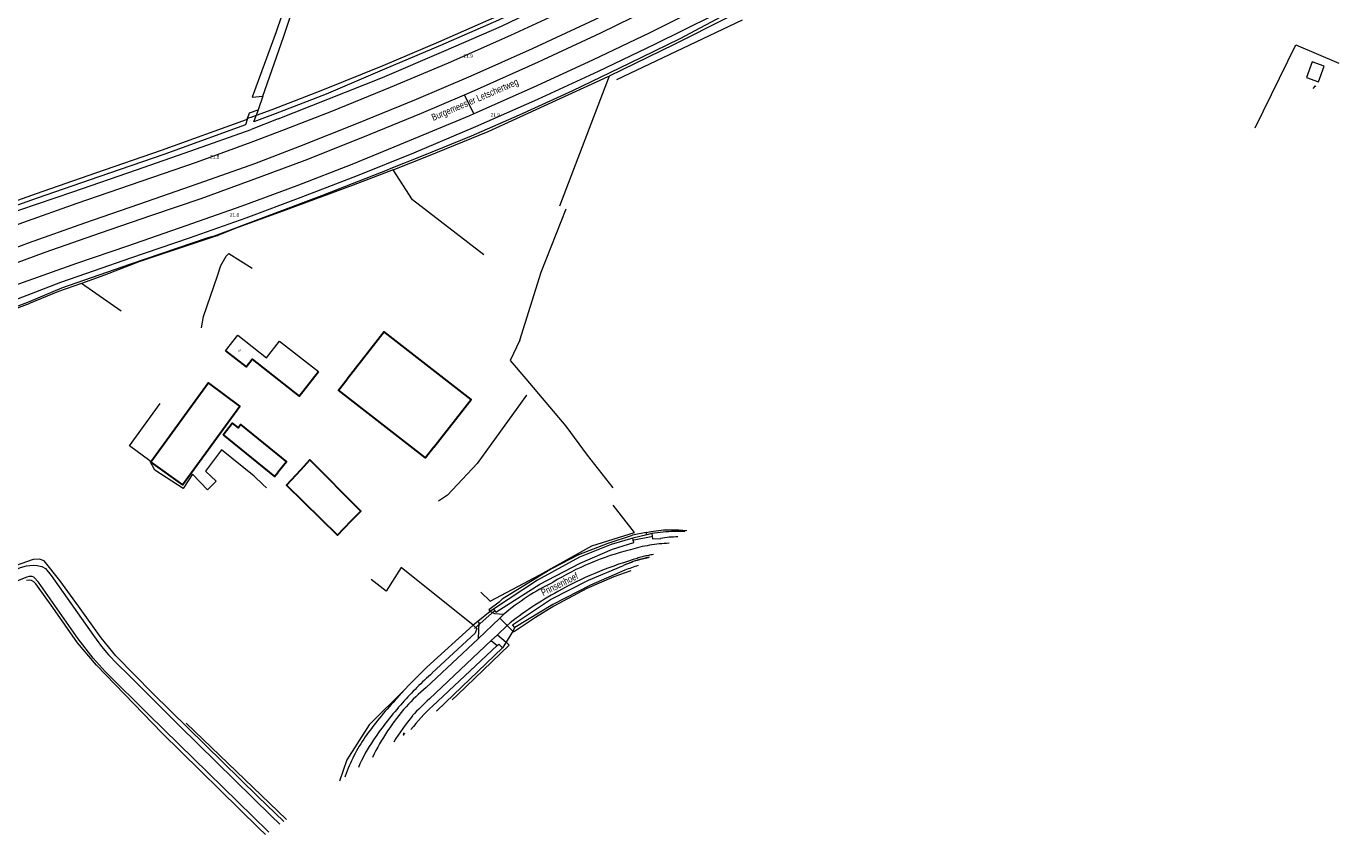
# Model space of a CAD drawing. Header units: metres. Extents: x 120324 to 133000, y 395500 to 402438.
# Tile 17 of 95: x 125261 to 125741, y 397004 to 397299. Entities that reach past the tile are written whole.
import ezdxf

# ---------------------------------------------------------------- set-up
doc = ezdxf.new("R2010")
doc.units = ezdxf.units.M
doc.linetypes.add('DGN2', pattern=[101.410184, 50.705092, -50.705092])
doc.linetypes.add('DGN3', pattern=[152.115276, 101.410184, -50.705092])
for name, color, linetype, lineweight, true_color in [('gg-afsc-draadraster', 7, 'DGN2', 0, 0x96ff00), ('gg-afsc-erfafscheiding', 7, 'Continuous', 0, 0x00ff32), ('gg-knt-bronhoudergrens', 7, 'DGN2', 0, 0xffaad2), ('gg-kntw-bovenkant insteek waterloop', 7, 'Continuous', 0, 0xa0a0ff), ('gg-kntw-waterlijn', 7, 'Continuous', 0, 0xaaebff), ('gg-kwrk-duiker nz buis', 7, 'DGN2', 0, 0x969696), ('gt-grn-groengrens', 7, 'Continuous', 0, 0x96c800), ('gt-grn-weggrens', 7, 'Continuous', 0, 0x787878), ('gx-grn-maaiveld', 7, 'Continuous', 0, 0xb88d57)]:
    doc.layers.add(name, color=color, linetype=linetype, lineweight=lineweight, true_color=true_color)
for name, color, linetype, lineweight in [('gg-anno-huisnummerreeks BGT', 7, 'Continuous', 13), ('gg-anno-openbare ruimte label', 7, 'Continuous', 13), ('gg-bbg-bijgebouw', 1, 'Continuous', 30), ('gg-bbg-gedigitaliseerde bebouwing', 1, 'Continuous', 0), ('gg-bbg-gedigitaliseerde bijgebouw', 1, 'Continuous', 0), ('gg-bbg-hoofdgebouw', 1, 'Continuous', 30), ('gg-knt-onverhard', 7, 'DGN3', 0), ('gg-knt-verharding', 7, 'Continuous', 0), ('gt-anno-nummer hm paal', 7, 'Continuous', 0), ('gt-symb-groenvak', 3, 'Continuous', 0)]:
    doc.layers.add(name, color=color, linetype=linetype, lineweight=lineweight)
doc.styles.add('StyleArial', font='arial.ttf')

msp = doc.modelspace()

# ---------------------------------------------------------------- linework, layer by layer
at = {"layer": 'gg-afsc-draadraster', "flags": 128}
for points in [[(125440.56, 397184.6), (125448.31, 397209.35), (125474.43, 397275.35), (125475.5, 397279.33), (125525.61, 397303.11), (125523.96, 397306.15)], [(125708.4, 397261.88), (125723.17, 397292.15), (125741.36, 397284.42)], [(125473.1, 397280.78), (125444.02, 397204.7), (125436.98, 397208.32), (125401.51, 397235.66), (125394.47, 397246.59)], [(125440.56, 397184.6), (125436.99, 397177.19), (125442.76, 397170.41)], [(125442.76, 397170.41), (125457.33, 397153.19), (125465.04, 397142.66), (125483.16, 397119.64), (125486.58, 397114.52)], [(125447.86, 397099.03), (125466.73, 397109.58), (125482.38, 397114.48), (125442.98, 397164.48), (125425.04, 397139.58), (125414.2, 397128.08), (125399.51, 397117.97), (125429.8, 397089.42), (125447.86, 397099.03)], [(125423.59, 397080.71), (125397.39, 397101.73), (125391.82, 397093.12), (125370.45, 397110), (125346.89, 397131.96), (125343.73, 397135.01), (125331.88, 397144.59), (125326.08, 397136.86), (125329.92, 397133.22), (125326.82, 397129.99), (125321.3, 397135.77)], [(125486.58, 397114.52), (125488.45, 397114.88), (125492.91, 397115.39), (125498.5, 397115.41), (125501.43, 397115.25)], [(125452.5, 397101.5), (125462.1, 397106.4), (125472.73, 397110.55), (125481.54, 397113.5)]]:
    msp.add_lwpolyline(points, dxfattribs=at)
at = {"layer": 'gg-afsc-erfafscheiding', "flags": 128}
for points in [[(125523.96, 397306.15), (125515.8, 397301.9), (125496.77, 397292.32), (125473.1, 397280.78)], [(125394.47, 397246.59), (125407.34, 397251.7), (125429.07, 397260.62), (125472.72, 397280.6), (125473.1, 397280.78)], [(125394.47, 397246.59), (125379.86, 397240.99), (125354.19, 397231.61), (125336.9, 397225.2), (125330.55, 397222.67)], [(125330.55, 397222.67), (125302.15, 397213.22), (125289.21, 397208.18), (125280.94, 397205.23)], [(125324.57, 397188.99), (125325.32, 397193.17), (125330.4, 397208.01), (125331.7, 397211.76), (125333.57, 397215.17), (125334.59, 397216.12), (125343.05, 397210.8)], [(125280.94, 397205.23), (125272.52, 397202.23), (125262.16, 397198.01)], [(125208.25, 397177.01), (125210.85, 397178.14), (125236.06, 397188.33), (125262.16, 397198.01)]]:
    msp.add_lwpolyline(points, dxfattribs=at)
at = {"layer": 'gg-bbg-bijgebouw', "flags": 128}
for points in [[(125409.29, 397145.56), (125422.82, 397162.88), (125391.17, 397187.61), (125377.64, 397170.29)], [(125306.12, 397140.14), (125317.64, 397131.79), (125338.57, 397160.55), (125327.12, 397168.98), (125306.12, 397140.14)], [(125409.29, 397145.56), (125406.2, 397141.62), (125374.56, 397166.33), (125377.64, 397170.29)], [(125332.44, 397150.08), (125335.81, 397154.33), (125337.95, 397152.63), (125338.82, 397153.79), (125355.6, 397140.19), (125352.45, 397136.3)], [(125332.44, 397150.08), (125351.23, 397134.82), (125352.45, 397136.3)], [(125379.06, 397118.73), (125382.62, 397122.26), (125364.02, 397140.94), (125360.67, 397137.23)], [(125360.67, 397137.23), (125355.54, 397131.75), (125374.15, 397113.54), (125379.06, 397118.73)]]:
    msp.add_lwpolyline(points, dxfattribs=at)
at = {"layer": 'gg-bbg-gedigitaliseerde bebouwing', "flags": 128}
for points in [[(125730.48, 397276.98), (125730.23, 397277.21), (125729.37, 397276.22)], [(125333.38, 397180.69), (125337.82, 397186.34), (125348.24, 397178.16), (125353.01, 397184.24), (125367.19, 397173.13)]]:
    msp.add_lwpolyline(points, dxfattribs=at)
at = {"layer": 'gg-bbg-gedigitaliseerde bijgebouw', "flags": 128}
msp.add_lwpolyline([(125733.55, 397284.42), (125729.22, 397286.01), (125727.09, 397280.23), (125731.43, 397278.64), (125733.55, 397284.42)], dxfattribs=at)
at = {"layer": 'gg-bbg-hoofdgebouw', "flags": 128}
msp.add_lwpolyline([(125333.38, 397180.69), (125340.84, 397174.84), (125343, 397177.61), (125360.18, 397164.18), (125367.19, 397173.13)], dxfattribs=at)
at = {"layer": 'gg-knt-bronhoudergrens', "flags": 128}
for points in [[(125321.3, 397135.77), (125317.95, 397130.53), (125307.62, 397137.14), (125305.73, 397140.59), (125298.32, 397146.1), (125321.05, 397177.08), (125280.94, 397205.23)], [(125481.04, 397100.53), (125474.84, 397098.36), (125465.02, 397094.01), (125452.89, 397087.66), (125446.22, 397083.51), (125438.26, 397078.2), (125437.98, 397078.49)], [(125435.57, 397074.52), (125436.66, 397073.39), (125417.89, 397055.27), (125415.92, 397053.49)], [(125355.59, 397009.92), (125293.41, 397069.57)], [(125398.93, 397057.51), (125385.66, 397044.33), (125377.51, 397031.67), (125374.91, 397023.87)]]:
    msp.add_lwpolyline(points, dxfattribs=at)
at = {"layer": 'gg-knt-onverhard'}
for p, q in [((125435.95, 397080.62), (125437.98, 397078.49)), ((125432.43, 397077.22), (125435.57, 397074.52))]:
    msp.add_line(p, q, dxfattribs=at)
for centre, radius, start, end in [((125497.18, 397053.81), 56.78, 92.2778, 106.724), ((125505.96, 397009.03), 102.3, 104.2153, 121.4654), ((125521.22, 396973.25), 137.1, 106.6693, 119.171), ((125495.85, 397064.98), 41.99, 99.046, 109.4015), ((125489.52, 397019.98), 84.78, 115.8408, 130.365), ((125512.96, 396985.45), 122.43, 118.577, 128.9792)]:
    msp.add_arc(centre, radius, start, end, dxfattribs=at)
at = {"layer": 'gg-knt-verharding'}
for p, q in [((125432.43, 397077.22), (125435.95, 397080.62)), ((125433.26, 397083.26), (125434.61, 397084.58)), ((125435.95, 397080.62), (125433.26, 397083.26)), ((125425.43, 397075.72), (125406.38, 397057.98)), ((125432.43, 397077.22), (125430.16, 397075.08)), ((125430.16, 397075.08), (125407.64, 397053.8))]:
    msp.add_line(p, q, dxfattribs=at)
at = {"layer": 'gg-knt-verharding', "flags": 128}
for points in [[(125573.94, 397357.46), (125556.13, 397347.16), (125534.72, 397335.38), (125512.12, 397323.32), (125490.61, 397312.41), (125467.71, 397301.33), (125445.04, 397290.75), (125422.65, 397280.78), (125402.74, 397272.26), (125381.07, 397263.36), (125360.35, 397255.08), (125343.85, 397248.87), (125325.72, 397242.33), (125304.81, 397235.06), (125281.95, 397227.25), (125261.44, 397219.96), (125217.98, 397203.36), (125198.46, 397195.39)], [(125420.35, 397273.93), (125425.18, 397275.99), (125447.4, 397285.97), (125470.02, 397296.51), (125492.88, 397307.68), (125514.57, 397318.71), (125536.92, 397330.6), (125558.73, 397342.59), (125578.47, 397353.88)], [(125584.98, 397348.73), (125564.89, 397337.09), (125545.39, 397326.34), (125525.61, 397315.8), (125508.51, 397306.86), (125487.88, 397296.53), (125467.04, 397286.59), (125445.4, 397276.62), (125423.85, 397267.02)], [(125456.1, 397304.32), (125437.1, 397295.54), (125414.44, 397285.54), (125393.38, 397276.62), (125371.97, 397267.93), (125354.71, 397261.22), (125342.59, 397256.63), (125322.62, 397249.34), (125302.48, 397242.4), (125279.19, 397234.39), (125259.36, 397227.31), (125237.65, 397219.23), (125215.48, 397210.51), (125194.89, 397202.09)], [(125200.95, 397190.72), (125223, 397199.67), (125245.97, 397208.57), (125267.66, 397216.65), (125287.79, 397223.72), (125306.52, 397230.07), (125324.52, 397236.22), (125346.34, 397244.25), (125362.35, 397250.19), (125383.39, 397258.5), (125404.74, 397267.29), (125420.35, 397273.93)], [(125423.85, 397267.02), (125422.2, 397266.28), (125400.3, 397257.16), (125379.32, 397248.61), (125359.35, 397240.78), (125339.27, 397233.44), (125318.9, 397226.22), (125297.64, 397218.86), (125279.07, 397212.51), (125257.89, 397204.99), (125238.32, 397197.47), (125218.11, 397189.46), (125204.59, 397183.88)], [(125434.61, 397084.58), (125431.4, 397084.86), (125429.8, 397085.64)], [(125425.31, 397082.08), (125425.6, 397081.76), (125425.43, 397075.72)]]:
    msp.add_lwpolyline(points, dxfattribs=at)
at = {"layer": 'gg-knt-verharding'}
for centre, radius, start, end in [((125459.36, 396995.94), 81.58, 130.4977, 137.5918), ((125459.24, 396995.57), 77.8, 131.5428, 137.9137), ((125463.1, 396995.15), 84.9, 138.9001, 153.8969), ((125472.97, 396989.24), 92.34, 140.7138, 148.056)]:
    msp.add_arc(centre, radius, start, end, dxfattribs=at)
at = {"layer": 'gg-kntw-bovenkant insteek waterloop'}
for p, q in [((125341.41, 397265.3), (125340.65, 397263.04)), ((125352.57, 397265.18), (125342.68, 397261.3)), ((125327.06, 397222), (125329.3, 397222.63)), ((125491.69, 397114.41), (125488.67, 397114.06)), ((125487.47, 397105.17), (125484.09, 397104.53)), ((125406.73, 397065.42), (125423.59, 397080.71)), ((125408.74, 397051.19), (125432.34, 397073.26)), ((125434.27, 397072.4), (125410.44, 397049.62)), ((125345.52, 397006.69), (125310.12, 397041.42))]:
    msp.add_line(p, q, dxfattribs=at)
at = {"layer": 'gg-kntw-bovenkant insteek waterloop', "flags": 128}
for points in [[(125590.8, 397344.15), (125572.07, 397333.19), (125551.91, 397321.84), (125532.09, 397311.64), (125517.58, 397304.3), (125498.85, 397294.4), (125480.36, 397285.32), (125459.71, 397275.45), (125440.32, 397266.55), (125422.83, 397258.93), (125405.17, 397251.69), (125392.98, 397246.83)], [(125539.23, 397317.94), (125527.89, 397311.48), (125511.01, 397302.84), (125489.62, 397292.32), (125469.13, 397282.43), (125447.03, 397272.28), (125424.39, 397262.32), (125401.77, 397252.72), (125381.29, 397244.39), (125360.75, 397236.55), (125340.81, 397229.01), (125320.17, 397221.71), (125298.76, 397214.49), (125285.55, 397209.76), (125273.27, 397205.54), (125262.61, 397201.4), (125240.33, 397192.92), (125217.68, 397183.58), (125207.14, 397179.11)], [(125448.4, 397308.53), (125432.73, 397301.11), (125411.62, 397291.97), (125391.24, 397283.32), (125369.98, 397274.22), (125351.41, 397267.07)], [(125352.57, 397265.18), (125370.65, 397272.36), (125390.57, 397280.31), (125412.88, 397289.82), (125433.94, 397299), (125449.32, 397306.34)], [(125340.65, 397263.04), (125310.87, 397252.21), (125287.23, 397244.13), (125264.73, 397236.31), (125255.49, 397233.06)], [(125344.47, 397266.41), (125342.52, 397265.7), (125341.63, 397265.49), (125341.41, 397265.3)], [(125351.41, 397267.07), (125343.61, 397264.16), (125344.47, 397266.41)], [(125192.7, 397206.22), (125213.66, 397214.8), (125236.26, 397223.58), (125258.45, 397232.05), (125277.76, 397238.66), (125300.87, 397246.68), (125320.75, 397253.53), (125342.68, 397261.3)], [(125329.3, 397222.63), (125368.43, 397237.28), (125392.98, 397246.83)], [(125208.1, 397177.29), (125210.78, 397178.45), (125235.96, 397188.7), (125261.96, 397198.62), (125273.75, 397203.6), (125298.45, 397212.2), (125327.06, 397222)], [(125488.67, 397114.06), (125488.92, 397112.11), (125491.86, 397112.29)], [(125430.94, 397086.54), (125431.8, 397085.4), (125447.8, 397095.66), (125462.51, 397103.34), (125474.35, 397108.37), (125482.05, 397110.8), (125481.7, 397112.4)], [(125481.7, 397112.4), (125473.78, 397110.12), (125462.28, 397105.48), (125447.04, 397097.13), (125430.94, 397086.54)], [(125293.41, 397069.57), (125288.06, 397076.1), (125279.81, 397087.57), (125273.01, 397096.95), (125267.3, 397104.18), (125265.62, 397104.76), (125263.33, 397104.6), (125256.67, 397102.3), (125249.04, 397099.21)], [(125438.78, 397079.8), (125437.87, 397080.87), (125451.72, 397090.01), (125465.53, 397097.12), (125478.34, 397102.44)], [(125478.8, 397100.69), (125466.36, 397095.29), (125452.54, 397088.27), (125438.78, 397079.8)], [(125310.12, 397041.42), (125286.35, 397066.13), (125279.47, 397074.24), (125270.49, 397087.09), (125264.22, 397095.78)], [(125423.59, 397080.71), (125424.88, 397079.42), (125424.25, 397077.77), (125408.67, 397063.27)], [(125432.34, 397073.26), (125432.9, 397073.78), (125434.27, 397072.4)], [(125354.57, 397009.19), (125345.08, 397018.25), (125306.89, 397055.74), (125293.41, 397069.57)], [(125395.85, 397054.14), (125397.38, 397055.83), (125398.93, 397057.51)], [(125347.89, 397004.36), (125345.52, 397006.69)]]:
    msp.add_lwpolyline(points, dxfattribs=at)
at = {"layer": 'gg-kntw-bovenkant insteek waterloop'}
for centre, radius, start, end in [((125497.82, 397073.86), 41.01, 86.9531, 98.5893), ((125497.73, 397073.2), 41.67, 85.8328, 86.8803), ((125498.53, 397073.71), 39.16, 90.6033, 99.8097), ((125496.11, 397062.5), 43.71, 105.9611, 113.9843), ((125496.5, 397058.61), 45.65, 106.3293, 112.8092), ((125261.6, 397093.86), 3.25, 36.3171, 103.9385), ((125488.05, 396973.26), 120, 131.4092, 138.7542), ((125543.38, 396922.86), 197.48, 133.7854, 137.0095), ((125489.6, 396965.3), 129.15, 136.5391, 144.2163), ((125485.76, 396972.93), 118.52, 137.9046, 146.1791), ((125457.61, 396998.46), 71.89, 132.8201, 142.0814), ((125462.52, 396996.09), 74.69, 134.2099, 134.5726), ((125434.04, 397005.64), 60.49, 144.4466, 159.6733), ((125435.6, 397005.69), 58.61, 145.4889, 156.7725), ((125432.61, 397007.83), 58.41, 161.1987, 162.6097)]:
    msp.add_arc(centre, radius, start, end, dxfattribs=at)
at = {"layer": 'gg-kntw-waterlijn', "flags": 128}
for points in [[(125249.62, 397097.86), (125258.66, 397101.66), (125260.85, 397102.29), (125263.24, 397102.58), (125264.76, 397102.48), (125266.45, 397102.11), (125267.72, 397101.31), (125269.81, 397098.79), (125285.24, 397076.95), (125288.23, 397072.9), (125290.69, 397069.86), (125293.76, 397066.67), (125298.28, 397062.4), (125316.73, 397043.93), (125349.95, 397011.17), (125353.13, 397008.15)], [(125349.12, 397005.24), (125348.76, 397005.59), (125305.46, 397047.96), (125289.55, 397063.84), (125285.18, 397068.65), (125279.67, 397075.75), (125265.24, 397096.4), (125263.55, 397098.17), (125262.87, 397098.43), (125261.84, 397098.48), (125261.03, 397098.21), (125258.81, 397097.35), (125251.26, 397094.07)]]:
    msp.add_lwpolyline(points, dxfattribs=at)
at = {"layer": 'gg-kwrk-duiker nz buis'}
for p, q in [((125481.59, 397111.66), (125489, 397113.17)), ((125424.04, 397079.53), (125431.32, 397085.95))]:
    msp.add_line(p, q, dxfattribs=at)
at = {"layer": 'gt-grn-groengrens'}
for p, q in [((125329.3, 397222.63), (125330.55, 397222.67)), ((125486.58, 397114.52), (125481.54, 397113.5)), ((125486.79, 397113.61), (125486.58, 397114.52)), ((125488.67, 397114.06), (125486.79, 397113.61)), ((125486.79, 397113.61), (125481.7, 397112.4)), ((125430.94, 397086.54), (125429.8, 397085.64)), ((125425.31, 397082.08), (125423.59, 397080.71)), ((125438.78, 397079.8), (125437.98, 397078.49)), ((125430.16, 397075.08), (125432.34, 397073.26)), ((125435.57, 397074.52), (125434.27, 397072.4))]:
    msp.add_line(p, q, dxfattribs=at)
at = {"layer": 'gt-grn-groengrens', "flags": 128}
msp.add_lwpolyline([(125452.5, 397101.5), (125434.11, 397090.16), (125433.07, 397089.03), (125429.22, 397086.34), (125429.8, 397085.64)], dxfattribs=at)
at = {"layer": 'gt-grn-groengrens'}
msp.add_arc((125495.59, 397064.36), 41.81, 100.6692, 114.3645, dxfattribs=at)
at = {"layer": 'gt-grn-weggrens'}
for p, q in [((125423.85, 397267.02), (125420.35, 397273.93)), ((125429.8, 397085.64), (125425.31, 397082.08)), ((125433.26, 397083.26), (125425.43, 397075.72)), ((125437.98, 397078.49), (125435.57, 397074.52))]:
    msp.add_line(p, q, dxfattribs=at)
at = {"layer": 'gt-symb-groenvak'}
for p, q in [((125398.13, 397040.81), (125398.01, 397040.86)), ((125398.06, 397040.77), (125398.31, 397040.77)), ((125398.15, 397040.83), (125398.09, 397040.94)), ((125398.27, 397041.22), (125398.15, 397041.28)), ((125398.19, 397041.19), (125398.46, 397041.19)), ((125398.19, 397040.83), (125398.19, 397041.01)), ((125398.29, 397041.25), (125398.22, 397041.36)), ((125398.24, 397040.83), (125398.3, 397040.94)), ((125398.26, 397040.81), (125398.37, 397040.86)), ((125398.33, 397041.25), (125398.33, 397041.43)), ((125398.37, 397041.25), (125398.44, 397041.36)), ((125398.39, 397041.22), (125398.51, 397041.28)), ((125398.59, 397040.97), (125398.5, 397041.01)), ((125398.63, 397041), (125398.57, 397041.09)), ((125398.68, 397041.04), (125398.68, 397041.16))]:
    msp.add_line(p, q, dxfattribs=at)
at = {"layer": 'gx-grn-maaiveld'}
for p, q in [((125346.96, 397273.47), (125345.22, 397268.52)), ((125345.22, 397268.52), (125344.47, 397266.41))]:
    msp.add_line(p, q, dxfattribs=at)
at = {"layer": 'gx-grn-maaiveld', "flags": 128}
for points in [[(125562.79, 397369.41), (125560.46, 397368.04), (125551.4, 397362.85), (125533.14, 397352.93), (125514.42, 397342.84), (125494.92, 397332.71), (125475.99, 397323.23), (125451.7, 397311.59), (125432.13, 397302.47), (125410.97, 397293.11), (125390.71, 397284.58), (125368.71, 397275.64), (125350.23, 397268.51), (125344.47, 397266.41)], [(125369.98, 397343.73), (125368.96, 397343.83), (125368.17, 397343.22), (125367.59, 397342.4), (125365.92, 397337.91), (125359.35, 397319.15), (125351.85, 397296.86), (125343, 397273.09), (125346.96, 397273.47)], [(125346.96, 397273.47), (125354.52, 397295), (125362.45, 397319), (125369.3, 397338.35), (125370.57, 397343.08), (125369.98, 397343.73)], [(125341.41, 397265.3), (125342.13, 397267.42), (125345.22, 397268.52)], [(125254.33, 397234.31), (125264.47, 397237.98), (125286.08, 397245.54), (125310.04, 397253.82), (125341, 397264.95), (125341.41, 397265.3)]]:
    msp.add_lwpolyline(points, dxfattribs=at)

# ---------------------------------------------------------------- texts
at = {"layer": 'gg-anno-huisnummerreeks BGT', "insert": (125338.23, 397180.39), "char_height": 1, "attachment_point": 8, "rotation": 321.8, "line_spacing_factor": 0.8, "style": 'StyleArial'}
msp.add_mtext('{\\C256;2}', dxfattribs=at)
at = {"layer": 'gg-anno-openbare ruimte label', "char_height": 2.5, "attachment_point": 5, "line_spacing_factor": 0.8, "style": 'StyleArial'}
for s, insert, rotation in [('{\\W0.68;\\C256;Burgemeester Letschertweg}', (125424.34, 397271.91), 23.1), ('{\\W0.68;\\C256;Prinsenhoef}', (125455.02, 397095.62), 26.3)]:
    msp.add_mtext(s, dxfattribs=dict(at, insert=insert, rotation=rotation))
at = {"layer": 'gt-anno-nummer hm paal', "char_height": 1.25, "attachment_point": 7, "line_spacing_factor": 0.8, "style": 'StyleArial'}
for s, insert in [('{\\C256;21.9}', (125420.07, 397287.48)), ('{\\C256;21.9}', (125429.91, 397265.97)), ('{\\C256;21.8}', (125327.7, 397250.7)), ('{\\C256;21.8}', (125334.93, 397229.53))]:
    msp.add_mtext(s, dxfattribs=dict(at, insert=insert))

doc.saveas('drawing.dxf')
